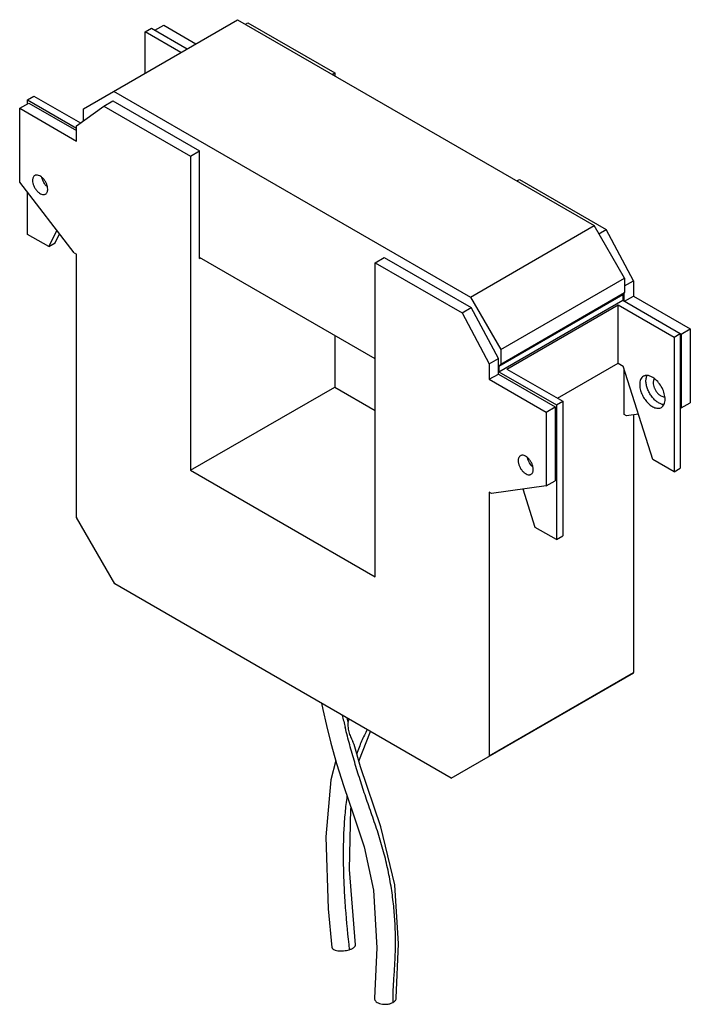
# Model space of a CAD drawing. Header units: millimetres. Extents: x 14 to 108, y 16 to 154.
import ezdxf

# ---------------------------------------------------------------- set-up
doc = ezdxf.new("R2010")
doc.units = ezdxf.units.MM
doc.header["$LTSCALE"] = 11.031608
doc.layers.get('0').update_dxf_attribs({"linetype": 'CONTINUOUS'})

msp = doc.modelspace()

# ---------------------------------------------------------------- linework, layer by layer
at = {"color": 7, "linetype": 'Continuous'}
for p, q in [((22.78, 141.23), (44.34, 153.67)), ((32.79, 152.2), (34.03, 152.92)), ((34.03, 152.92), (38.53, 150.32)), ((44.34, 153.67), (94.22, 124.88)), ((45.44, 153.04), (45.79, 153.24)), ((45.79, 153.24), (57.92, 146.23)), ((31.43, 151.97), (32.31, 152.48)), ((31.43, 146.22), (31.43, 151.97)), ((36.4, 149.09), (31.43, 151.97)), ((32.31, 152.48), (37.29, 149.6)), ((57.57, 146.03), (57.92, 146.23)), ((57.92, 146.23), (57.92, 145.83)), ((27.01, 143.67), (76.89, 114.88)), ((13.88, 141.28), (15.15, 142.02)), ((14.99, 142.48), (15.87, 142.99)), ((14.99, 141.92), (14.99, 142.48)), ((14.99, 142.48), (21.84, 138.52)), ((15.15, 142.02), (21.84, 138.16)), ((15.87, 142.99), (22.37, 139.23)), ((25.63, 141.6), (26.91, 142.34)), ((26.91, 142.34), (39.04, 135.33)), ((13.88, 130.96), (13.88, 141.28)), ((13.88, 141.28), (21.84, 136.69)), ((21.84, 138.85), (25.63, 141.6)), ((22.78, 139.53), (22.78, 141.23)), ((25.63, 141.6), (37.77, 134.6)), ((21.84, 136.69), (21.84, 138.85)), ((37.77, 134.6), (39.04, 135.33)), ((39.04, 120.28), (39.04, 135.33)), ((37.77, 134.6), (37.77, 90.67)), ((21.5, 121.08), (13.88, 130.96)), ((83.4, 131.12), (83.74, 131.32)), ((83.74, 131.32), (95.88, 124.32)), ((14.99, 123.65), (14.99, 129.53)), ((19.08, 124.22), (17.94, 121.94)), ((76.89, 114.88), (94.22, 124.88)), ((98.45, 117.54), (94.22, 124.88)), ((94.87, 123.74), (95.88, 124.32)), ((99.68, 117.17), (95.88, 124.32)), ((17.94, 121.94), (14.99, 123.65)), ((18.82, 122.45), (19.46, 123.73)), ((17.94, 121.94), (18.82, 122.45)), ((21.5, 121.08), (21.84, 120.89)), ((21.84, 84.04), (21.84, 120.89)), ((63.59, 106.25), (39.04, 120.42)), ((39.04, 120.28), (39.17, 120.35)), ((63.59, 119.69), (64.86, 120.42)), ((64.86, 120.42), (77, 113.42)), ((63.59, 75.76), (63.59, 119.69)), ((63.59, 119.69), (75.73, 112.68)), ((81.13, 107.54), (98.45, 117.54)), ((98.45, 117.54), (98.45, 115.51)), ((98.45, 116.46), (99.68, 117.17)), ((99.68, 117.17), (99.68, 115.02)), ((76.89, 114.88), (81.13, 107.54)), ((80.89, 105.23), (98.21, 115.23)), ((80.89, 104.43), (98.21, 114.43)), ((81.13, 105.51), (98.45, 115.51)), ((98.21, 115.23), (98.45, 115.51)), ((98.21, 115.23), (98.21, 114.43)), ((98.21, 114.43), (106.24, 109.79)), ((98.41, 114.32), (98.41, 115.46)), ((98.44, 114.3), (99.68, 115.02)), ((99.68, 115.02), (107.64, 110.43)), ((75.73, 112.68), (77, 113.42)), ((80.8, 106.27), (77, 113.42)), ((82.01, 104.8), (97.57, 113.78)), ((97.57, 105.62), (97.57, 113.78)), ((97.57, 113.78), (105.36, 109.28)), ((75.73, 112.68), (79.53, 105.54)), ((106.36, 109.69), (107.64, 110.43)), ((107.64, 110.43), (107.64, 100.1)), ((57.92, 109.52), (57.92, 102.3)), ((105.36, 109.28), (106.24, 109.79)), ((105.36, 109.28), (105.36, 90.45)), ((106.24, 109.79), (106.24, 90.96)), ((106.24, 109.76), (106.36, 109.69)), ((106.36, 109.69), (106.36, 99.37)), ((81.13, 107.54), (81.13, 105.51)), ((79.53, 105.54), (80.8, 106.27)), ((80.8, 104.12), (80.8, 106.27)), ((79.53, 105.54), (79.53, 103.38)), ((81.13, 105.51), (80.89, 105.23)), ((80.89, 105.23), (80.89, 104.43)), ((82.01, 104.8), (89.8, 100.3)), ((89.08, 100.72), (97.57, 105.62)), ((97.57, 105.62), (98.27, 105.21)), ((102.4, 92.16), (98.27, 105.21)), ((98.41, 98.48), (98.41, 104.77)), ((79.53, 103.38), (80.8, 104.12)), ((79.53, 103.38), (87.49, 98.79)), ((80.8, 104.12), (88.76, 99.53)), ((80.89, 104.43), (88.92, 99.79)), ((37.77, 90.67), (57.92, 102.3)), ((57.92, 102.3), (63.59, 99.03)), ((87.49, 98.79), (88.76, 99.53)), ((88.76, 99.53), (88.76, 89.2)), ((88.92, 99.79), (89.8, 100.3)), ((88.92, 99.79), (88.92, 80.96)), ((89.8, 100.3), (89.8, 81.47)), ((106.36, 99.37), (106.24, 99.35)), ((106.36, 99.37), (107.64, 100.1)), ((87.49, 98.79), (87.49, 88.47)), ((98.74, 98.29), (98.41, 98.48)), ((100.39, 98.52), (98.74, 98.29)), ((99.68, 98.42), (99.68, 62.36)), ((105.36, 90.45), (102.4, 92.16)), ((105.36, 90.45), (106.24, 90.96)), ((37.77, 90.67), (63.59, 75.76)), ((87.49, 88.47), (79.86, 87.39)), ((87.49, 88.47), (88.76, 89.2)), ((79.86, 87.39), (79.53, 87.58)), ((79.53, 87.58), (79.53, 50.73)), ((85.96, 82.67), (84.27, 88.01)), ((21.84, 84.08), (21.8, 84.06)), ((27.16, 74.77), (21.8, 84.06)), ((21.8, 84.06), (21.84, 84.04)), ((88.92, 80.96), (85.96, 82.67)), ((88.92, 80.96), (89.8, 81.47)), ((74.21, 47.61), (27.16, 74.77)), ((74.21, 47.61), (99.72, 62.34)), ((79.53, 50.73), (99.68, 62.36)), ((99.72, 62.34), (99.68, 62.36)), ((59.79, 55.48), (59.68, 56)), ((59.96, 55.84), (59.78, 55.48)), ((61.3, 49.99), (62.92, 54.13)), ((60.63, 52.29), (60.48, 52.67)), ((79.57, 50.7), (79.53, 50.73))]:
    msp.add_line(p, q, dxfattribs=at)
for points in [[(56.08, 58.08), (56.25, 57.2), (56.76, 54.98), (57.4, 52.49), (58.19, 49.67), (59.2, 46.42), (60.5, 42.6), (62.02, 37.97), (63.33, 31.94), (63.79, 23.87), (63.47, 16.82)], [(66.53, 16.86), (66.86, 24.44), (66.31, 32.67), (64.35, 40.78), (61.53, 49.18), (60.63, 52.29)], [(58.08, 50.06), (57.37, 47.38), (56.68, 39.41), (57.01, 29.34), (57.54, 23.92)], [(60.82, 24.31), (60.01, 34.82), (60.19, 43.3), (60.21, 43.45)]]:
    msp.add_lwpolyline(points, dxfattribs=at)
msp.add_arc((144.47, 75.82), 87.67, 192.8059, 193.9367, dxfattribs=at)
for points, knots in [([(15.99, 131.88), (15.94, 131.85), (15.85, 131.78), (15.75, 131.62), (15.69, 131.42), (15.68, 131.27), (15.68, 131.2)], [0, 0, 0, 0, 0.217724, 0.450873, 0.710468, 1, 1, 1, 1]), ([(15.68, 131.2), (15.68, 131.07), (15.72, 130.8), (15.85, 130.41), (16.06, 130.03), (16.32, 129.69), (16.61, 129.43), (16.92, 129.26), (17.18, 129.21), (17.37, 129.24), (17.45, 129.27), (17.49, 129.29)], [0, 0, 0, 0, 0.128741, 0.270421, 0.417625, 0.562026, 0.695752, 0.813067, 0.91247, 0.95712, 1, 1, 1, 1]), ([(17.8, 129.98), (17.8, 130.11), (17.76, 130.37), (17.63, 130.77), (17.42, 131.15), (17.16, 131.48), (16.86, 131.74), (16.56, 131.91), (16.29, 131.96), (16.11, 131.94), (16.03, 131.9), (15.99, 131.88)], [0, 0, 0, 0, 0.128741, 0.270421, 0.417625, 0.562026, 0.695752, 0.813067, 0.91247, 0.95712, 1, 1, 1, 1]), ([(17.71, 130.33), (17.62, 130.41), (17.45, 130.59), (17.25, 130.9), (17.09, 131.23), (17.02, 131.47), (16.99, 131.59)], [0, 0, 0, 0, 0.245345, 0.500851, 0.755856, 1, 1, 1, 1]), ([(17.49, 129.29), (17.54, 129.32), (17.63, 129.4), (17.73, 129.56), (17.78, 129.76), (17.8, 129.9), (17.8, 129.98)], [0, 0, 0, 0, 0.217724, 0.450873, 0.710468, 1, 1, 1, 1]), ([(101.08, 103.8), (100.99, 103.75), (100.84, 103.62), (100.67, 103.35), (100.58, 103.02), (100.56, 102.78), (100.56, 102.65)], [0, 0, 0, 0, 0.217784, 0.450917, 0.710308, 1, 1, 1, 1]), ([(102.63, 103.48), (102.49, 103.58), (102.23, 103.75), (101.81, 103.91), (101.47, 103.93), (101.23, 103.88), (101.13, 103.83), (101.08, 103.8)], [0, 0, 0, 0, 0.297864, 0.560493, 0.790137, 0.896479, 1, 1, 1, 1]), ([(101.44, 103.16), (101.44, 103.23), (101.45, 103.48), (101.51, 103.74), (101.59, 103.91)], [0, 0, 0, 0, 0.272953, 1, 1, 1, 1]), ([(102.6, 103.45), (102.58, 103.41), (102.48, 103.25), (102.45, 103.05), (102.45, 102.9)], [0, 0, 0, 0, 0.223761, 1, 1, 1, 1]), ([(104.11, 100.6), (104.11, 100.72), (104.09, 100.98), (103.98, 101.52), (103.71, 102.19), (103.25, 102.91), (102.84, 103.31), (102.63, 103.48)], [0, 0, 0, 0, 0.112503, 0.233319, 0.490864, 0.753444, 1, 1, 1, 1]), ([(100.56, 102.65), (100.56, 102.44), (100.62, 101.98), (100.84, 101.32), (101.19, 100.68), (101.63, 100.12), (102.12, 99.68), (102.57, 99.43), (102.93, 99.34), (103.17, 99.32), (103.39, 99.35), (103.53, 99.41), (103.59, 99.45)], [0, 0, 0, 0, 0.128693, 0.27028, 0.417438, 0.561779, 0.695448, 0.812711, 0.864674, 0.91251, 0.957138, 1, 1, 1, 1]), ([(103.94, 99.84), (103.79, 99.85), (103.49, 99.93), (103.05, 100.17), (102.62, 100.52), (102.23, 100.97), (101.9, 101.49), (101.64, 102.04), (101.48, 102.6), (101.44, 102.98), (101.44, 103.16)], [0, 0, 0, 0, 0.097163, 0.208819, 0.333849, 0.468651, 0.60819, 0.746809, 0.878982, 1, 1, 1, 1]), ([(102.45, 102.9), (102.45, 102.79), (102.48, 102.55), (102.59, 102.2), (102.76, 101.85), (102.98, 101.53), (103.19, 101.3), (103.38, 101.15), (103.62, 100.99), (103.87, 100.91), (104.05, 100.93)], [0, 0, 0, 0, 0.123821, 0.259493, 0.401364, 0.543105, 0.678282, 0.741723, 0.801639, 1, 1, 1, 1]), ([(103.59, 99.45), (103.67, 99.49), (103.83, 99.62), (104, 99.89), (104.09, 100.23), (104.11, 100.47), (104.11, 100.6)], [0, 0, 0, 0, 0.217784, 0.450917, 0.710308, 1, 1, 1, 1]), ([(83.88, 92.69), (83.83, 92.66), (83.74, 92.58), (83.64, 92.42), (83.58, 92.22), (83.57, 92.08), (83.57, 92)], [0, 0, 0, 0, 0.217724, 0.450873, 0.710468, 1, 1, 1, 1]), ([(85.69, 90.78), (85.69, 90.91), (85.65, 91.18), (85.52, 91.57), (85.31, 91.95), (85.05, 92.29), (84.75, 92.55), (84.45, 92.72), (84.18, 92.77), (84, 92.74), (83.92, 92.71), (83.88, 92.69)], [0, 0, 0, 0, 0.128741, 0.270421, 0.417625, 0.562026, 0.695752, 0.813067, 0.91247, 0.95712, 1, 1, 1, 1]), ([(85.6, 91.13), (85.51, 91.22), (85.34, 91.4), (85.14, 91.71), (84.98, 92.04), (84.91, 92.27), (84.88, 92.39)], [0, 0, 0, 0, 0.245345, 0.500851, 0.755856, 1, 1, 1, 1]), ([(83.57, 92), (83.57, 91.88), (83.61, 91.61), (83.74, 91.21), (83.95, 90.83), (84.21, 90.5), (84.5, 90.24), (84.81, 90.07), (85.07, 90.02), (85.26, 90.04), (85.34, 90.08), (85.38, 90.1)], [0, 0, 0, 0, 0.128741, 0.270421, 0.417625, 0.562026, 0.695752, 0.813067, 0.91247, 0.95712, 1, 1, 1, 1]), ([(85.38, 90.1), (85.43, 90.13), (85.52, 90.2), (85.62, 90.36), (85.67, 90.56), (85.69, 90.71), (85.69, 90.78)], [0, 0, 0, 0, 0.217724, 0.450873, 0.710468, 1, 1, 1, 1]), ([(59.79, 55.41), (59.78, 55.36), (59.77, 55.25), (59.77, 55), (59.79, 54.66), (59.85, 54.27), (59.95, 53.89), (60.07, 53.55), (60.21, 53.23), (60.35, 52.94), (60.44, 52.76), (60.48, 52.67)], [0, 0, 0, 0, 0.049967, 0.116442, 0.260416, 0.401628, 0.536791, 0.665206, 0.785969, 0.897913, 1, 1, 1, 1]), ([(59.79, 55.48), (59.79, 55.48), (59.79, 55.47), (59.79, 55.45), (59.79, 55.43), (59.79, 55.42), (59.79, 55.41)], [0, 0, 0, 0, 0.113591, 0.311725, 0.604984, 1, 1, 1, 1]), ([(66.08, 16.24), (66.07, 16.93), (66.11, 17.99), (66.19, 19.39), (66.27, 20.48), (66.34, 21.57), (66.39, 22.69), (66.42, 23.82), (66.43, 25.35), (66.37, 27.32), (66.22, 29.31), (66.03, 30.95), (65.79, 32.62), (65.47, 34.32), (65.09, 36.02), (64.76, 37.32), (64.4, 38.61), (64, 39.9), (63.57, 41.18), (63.14, 42.45), (62.7, 43.7), (62.27, 44.94), (61.86, 46.16), (61.46, 47.38), (61.08, 48.61), (60.59, 50.23), (60.01, 52.26), (59.58, 53.89), (59.38, 54.7)], [0, 0, 0, 0, 0.052924, 0.079936, 0.107407, 0.135359, 0.163681, 0.192319, 0.221288, 0.280518, 0.341855, 0.373366, 0.405392, 0.470889, 0.504319, 0.538174, 0.572411, 0.606735, 0.640927, 0.674878, 0.708519, 0.74173, 0.774537, 0.807084, 0.839523, 0.871873, 0.936243, 1, 1, 1, 1]), ([(62.48, 54.4), (62.34, 54.13), (62.06, 53.59), (61.67, 52.76), (61.32, 51.88), (61.1, 51.28), (61, 50.98)], [0, 0, 0, 0, 0.24133, 0.486598, 0.739226, 1, 1, 1, 1]), ([(59.64, 45.08), (59.53, 44.31), (59.34, 42.72), (59.17, 40.27), (59.1, 37.7), (59.12, 35.03), (59.22, 32.26), (59.45, 28.44), (59.73, 25.55), (59.96, 23.6)], [0, 0, 0, 0, 0.108565, 0.222628, 0.342173, 0.466678, 0.595277, 0.727174, 1, 1, 1, 1]), ([(57.54, 23.92), (57.55, 23.89), (57.56, 23.83), (57.61, 23.76), (57.69, 23.69), (57.81, 23.6), (58.03, 23.51), (58.36, 23.45), (58.68, 23.42), (58.96, 23.43), (59.24, 23.45), (59.58, 23.5), (59.84, 23.56), (59.96, 23.6)], [0, 0, 0, 0, 0.032983, 0.067321, 0.10405, 0.144591, 0.244004, 0.373597, 0.526911, 0.609086, 0.692426, 0.854357, 1, 1, 1, 1]), ([(59.96, 23.6), (60.02, 23.62), (60.14, 23.66), (60.31, 23.74), (60.46, 23.82), (60.6, 23.91), (60.7, 24.01), (60.78, 24.11), (60.82, 24.21), (60.82, 24.28), (60.82, 24.31)], [0, 0, 0, 0, 0.160997, 0.317931, 0.466339, 0.602496, 0.723685, 0.828437, 0.918671, 1, 1, 1, 1]), ([(63.47, 16.82), (63.47, 16.78), (63.49, 16.68), (63.54, 16.55), (63.63, 16.44), (63.78, 16.29), (64.03, 16.15), (64.41, 16.02), (64.84, 15.96), (65.3, 15.98), (65.72, 16.07), (65.97, 16.18), (66.08, 16.24)], [0, 0, 0, 0, 0.044588, 0.090574, 0.138887, 0.189616, 0.29695, 0.425528, 0.574536, 0.730373, 0.876326, 1, 1, 1, 1]), ([(66.08, 16.24), (66.15, 16.27), (66.26, 16.36), (66.41, 16.5), (66.51, 16.68), (66.53, 16.8), (66.53, 16.86)], [0, 0, 0, 0, 0.274218, 0.533574, 0.773865, 1, 1, 1, 1])]:
    msp.add_open_spline(points, degree=3, knots=knots, dxfattribs=at)

doc.saveas('drawing.dxf')
